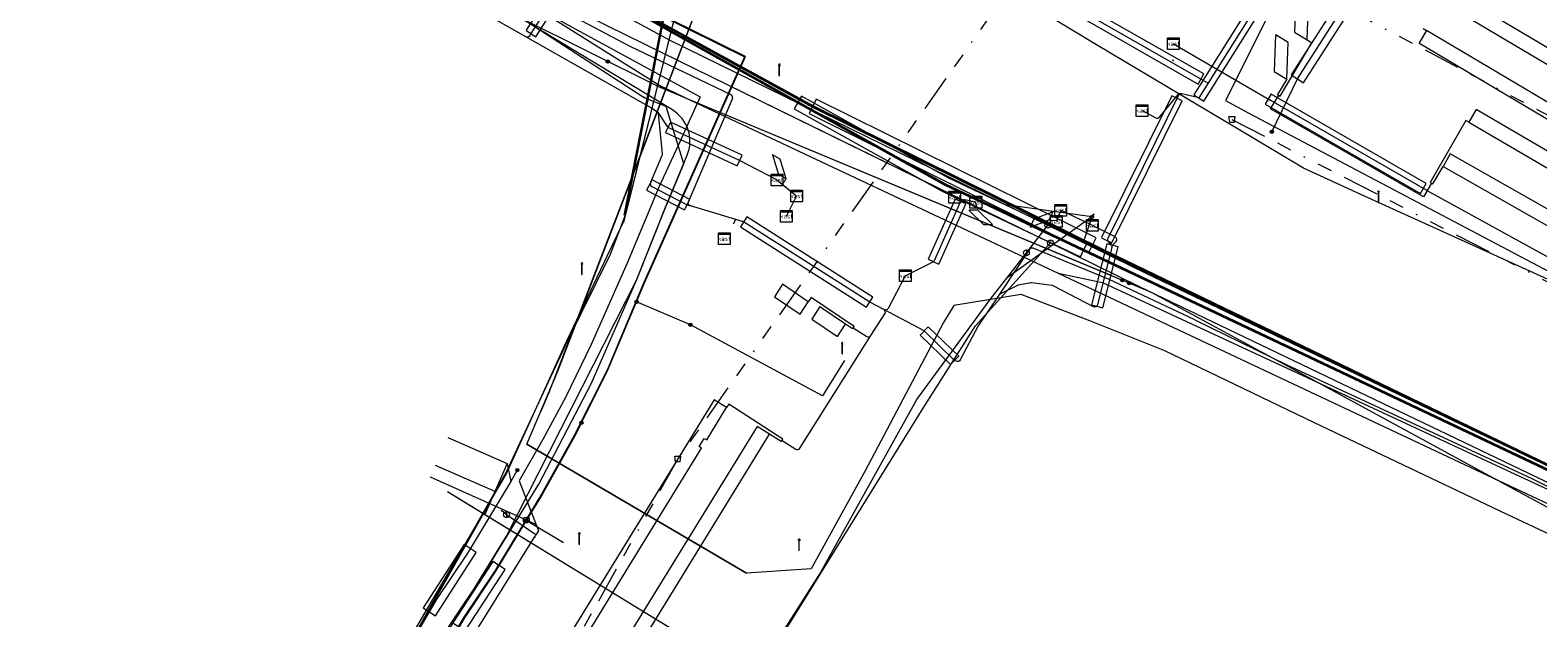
# Model space of a CAD drawing. Header units: metres. Extents: x 151922 to 154458, y 463415 to 464223.
# Tile 107 of 164: x 153801 to 153904, y 463776 to 463816. Entities that reach past the tile are written whole.
import ezdxf
from ezdxf.enums import TextEntityAlignment as Align
from ezdxf.lldxf.tags import DXFTag

# ---------------------------------------------------------------- set-up
doc = ezdxf.new("R2010")
doc.units = ezdxf.units.M
doc.linetypes.add('RI-OVERIG-SO', pattern=[17, 5, -2, 2, -2, 0, -2, 2, -2])
doc.layers.get('0').update_dxf_attribs({"lineweight": 9})
for name, color, linetype, lineweight in [('B-PV-KL-DATA-G', 90, 'KL-DATA-SO', 9), ('B-PV-KL-DATA_HULPSTUK-S', 90, 'Continuous', 9), ('B-PV-KL-DATA_KABELBED-G', 90, 'Continuous', 9), ('B-PV-KL-DATA_MANTELBUIS-G', 90, 'Continuous', 9), ('B-PV-KL-ET_HS-G', 10, 'KL-HS-SO', 9), ('B-PV-KL-ET_HS_MANTELBUIS-G', 10, 'Continuous', 9), ('B-PV-KL-ET_LS-G', 190, 'KL-LS-SO', 9), ('B-PV-KL-ET_LS-S', 190, 'Continuous', 9), ('B-PV-KL-ET_LS_HULPSTUK-S', 190, 'Continuous', 9), ('B-PV-KL-ET_LS_KABELBED-G', 190, 'Continuous', 9), ('B-PV-KL-ET_LS_MANTELBUIS-G', 190, 'Continuous', 9), ('B-PV-KL-ET_MS-G', 130, 'KL-MS-SO', 9), ('B-PV-KL-ET_MS_HULPSTUK-S', 130, 'Continuous', 9), ('B-PV-KL-ET_MS_MANTELBUIS-G', 130, 'Continuous', 9), ('B-PV-KL-GAS_HD-G', 30, 'KL-GAS_HD-SO', 9), ('B-PV-KL-GAS_HD_HULPSTUK-S', 30, 'Continuous', 9), ('B-PV-KL-GAS_LD-G', 50, 'KL-GAS_LD-SO', 9), ('B-PV-KL-GAS_LD_HULPSTUK-S', 50, 'Continuous', 9), ('B-PV-KL-GAS_LD_MANTELBUIS-G', 50, 'Continuous', 9), ('B-PV-KL-WATER-G', 170, 'KL-WATER-SO', 9), ('B-PV-KL-WATER_HULPSTUK-S', 170, 'Continuous', 9), ('B-PV-OG-INFO-G', 7, 'Continuous', 9), ('B-PV-OG-INFO-S', 7, 'Continuous', 9), ('B-PV-RI-VRIJVERVAL-G', 210, 'RI-OVERIG-SO', 9), ('B-PV-RI-VRIJVERVAL_HULPSTUK-S', 210, 'Continuous', 9), ('V-PV-KL-WATER_HULPSTUK-S', 170, 'Continuous', 9)]:
    doc.layers.add(name, color=color, linetype=linetype, lineweight=lineweight)
doc.styles.add('NLCS-ISO', font='txt')
doc.styles.get("Standard").update_dxf_attribs({"font": 'arial.ttf'})
tags = doc.linetypes.add('KL-DATA-SO', pattern='A,4,-1,[101,NLCS.SHX,S=0.5,R=0,X=0,Y=0],-1,4,-1,["D",Standard,S=1,R=0,X=-0.25,Y=-0.5],-1.5', length=12.5).pattern_tags.tags
tags[18] = DXFTag(74, 10)
tags = doc.linetypes.add('KL-GAS_HD-SO', pattern='A,4,-1,[69,NLCS.SHX,S=0.5,R=0,X=0,Y=0],-1,4,-1,["H",Standard,S=1,R=0,X=0,Y=-0.5],-2', length=13).pattern_tags.tags
tags[18] = DXFTag(74, 10)
tags = doc.linetypes.add('KL-GAS_LD-SO', pattern='A,4,-1,[69,NLCS.SHX,S=0.5,R=0,X=0,Y=0],-1,4,-1,["L",Standard,S=1,R=0,X=0.25,Y=-0.5],-2', length=13).pattern_tags.tags
tags[18] = DXFTag(74, 10)
tags = doc.linetypes.add('KL-HS-SO', pattern='A,4,-1,[103,NLCS.SHX,S=0.75,R=0,X=0,Y=0],-1,4,-1,["H",Standard,S=1,R=0,X=0,Y=-0.5],-2', length=13).pattern_tags.tags
tags[18] = DXFTag(74, 10)
tags = doc.linetypes.add('KL-LS-SO', pattern='A,4,-1,[103,NLCS.SHX,S=0.75,R=0,X=0,Y=0],-1,4,-1,["L",Standard,S=1,R=0,X=0,Y=-0.5],-2', length=13).pattern_tags.tags
tags[18] = DXFTag(74, 10)
tags = doc.linetypes.add('KL-MS-SO', pattern='A,4,-1,[103,NLCS.SHX,S=0.75,R=0,X=0,Y=0],-1,4,-1,["M",Standard,S=1,R=0,X=0,Y=-0.5],-2', length=13).pattern_tags.tags
tags[18] = DXFTag(74, 10)
doc.linetypes.add('KL-WATER-SO', pattern='A,7,-0.5,[168,NLCS.SHX,S=0.75,R=0,X=0.75,Y=0],-2', length=9.5)

# ---------------------------------------------------------------- blocks, each defined once
blk = doc.blocks.new('SKL-WTB_HULP_MOF-SO')
at = {"linetype": 'ByBlock', "lineweight": 18}
h = blk.add_hatch(color=0, dxfattribs=at)
h.dxf.hatch_style = 1
h.paths.add_polyline_path([(-0.5625, 0, 1), (0.5625, 0, 1)])
at = {"color": 0, "linetype": 'ByBlock', "lineweight": 18}
blk.add_circle((0, 0), 0.5625, dxfattribs=at)
at = {"color": 0, "linetype": 'ByBlock', "lineweight": 18, "style": 'NLCS-ISO', "flags": 1}
for tag, p in [('TYPE', (1.5, 0)), ('OMSCHRIJVING', (1.5, -3)), ('LABEL', (1.5, -1.5))]:
    blk.add_attdef(tag, p, '', height=1, dxfattribs=at)
blk = doc.blocks.new('SKL-WTB_HULP_T STUK-SO')
at = {"color": 0, "linetype": 'ByBlock', "lineweight": 18}
blk.add_circle((0, 0), 1, dxfattribs=at)
at = {"color": 0, "linetype": 'ByBlock', "lineweight": -2, "style": 'NLCS-ISO'}
blk.add_text('T', height=1, dxfattribs=at).set_placement((0, 0), align=Align.MIDDLE_CENTER)
at = {"color": 0, "linetype": 'ByBlock', "lineweight": 18, "style": 'NLCS-ISO', "flags": 1}
for tag, p in [('TYPE', (1.5, 0)), ('OMSCHRIJVING', (1.5, -3)), ('LABEL', (1.5, -1.5))]:
    blk.add_attdef(tag, p, '', height=1, dxfattribs=at)
blk = doc.blocks.new('SKL-WTB_HULP_KB MEETPUNT-SO')
at = {"linetype": 'ByBlock', "lineweight": 18}
h = blk.add_hatch(color=0, dxfattribs=at)
h.dxf.hatch_style = 1
h.paths.add_polyline_path([(0.6, 1.04), (0.26, 0.78), (0.54, 0.61)])
at = {"color": 0, "linetype": 'ByBlock', "lineweight": 18}
for points in [[(-0.4, -0.69), (0.4, 0.69)], [(0.6, 1.04), (0.26, 0.78)], [(0.26, 0.78), (0.54, 0.61)], [(0.6, 1.04), (0.54, 0.61)], [(0, -0.25), (0, -0.8)]]:
    blk.add_lwpolyline(points, dxfattribs=at)
blk.add_circle((0, 0), 0.5, dxfattribs=at)
at = {"color": 0, "linetype": 'ByBlock', "lineweight": 18, "style": 'NLCS-ISO', "flags": 1}
for tag, p in [('TYPE', (1.5, 0)), ('OMSCHRIJVING', (1.5, -3)), ('LABEL', (1.5, -1.5))]:
    blk.add_attdef(tag, p, '', height=1, dxfattribs=at)
blk = doc.blocks.new('SKL-WTB_HULP_AFSLUITER-SO')
at = {"color": 0, "linetype": 'ByBlock', "lineweight": 18}
blk.add_lwpolyline([(0, 0.8), (0, -0.8)], dxfattribs=at)
blk.add_circle((0, 0), 1, dxfattribs=at)
at = {"color": 0, "linetype": 'ByBlock', "lineweight": 18, "style": 'NLCS-ISO', "flags": 1}
for tag, p in [('TYPE', (1.5, 0)), ('OMSCHRIJVING', (1.5, -3)), ('LABEL', (1.5, -1.5))]:
    blk.add_attdef(tag, p, '', height=1, dxfattribs=at)
blk = doc.blocks.new('SKL-WTB_HULP_OVERIG-SO')
at = {"color": 0, "linetype": 'ByBlock', "lineweight": 18}
for points in [[(-0.14, 0.14), (0.14, -0.14)], [(0.14, 0.14), (-0.14, -0.14)]]:
    blk.add_lwpolyline(points, dxfattribs=at)
at = {"color": 0, "linetype": 'ByBlock', "lineweight": 18, "style": 'NLCS-ISO', "flags": 1}
for tag, p in [('TYPE', (1.5, 0)), ('OMSCHRIJVING', (1.5, -3)), ('LABEL', (1.5, -1.5))]:
    blk.add_attdef(tag, p, '', height=1, dxfattribs=at)
blk = doc.blocks.new('SRI-HULP_AFVOER_OPVANG-SO')
at = {"color": 0, "linetype": 'ByBlock', "lineweight": 18}
blk.add_lwpolyline([(-0.75, -1), (-1, 1), (1, 1), (0.75, -1)], close=True, dxfattribs=at)
at = {"color": 0, "linetype": 'ByBlock', "lineweight": 18, "style": 'NLCS-ISO', "flags": 1}
for tag, p in [('TYPE', (1.5, 0)), ('OMSCHRIJVING', (1.5, -3)), ('LABEL', (1.5, -1.5))]:
    blk.add_attdef(tag, p, '', height=1, dxfattribs=at)
blk = doc.blocks.new('SKL-WTB_HULP_KAST-SO')
at = {"color": 0, "linetype": 'ByBlock', "lineweight": 18}
for points in [[(-2, 2), (2, 2), (2, 1.68), (-2, 1.68)], [(-2, 1.52), (2, 1.52), (2, -2), (-2, -2)]]:
    blk.add_lwpolyline(points, close=True, dxfattribs=at)
at = {"color": 0, "linetype": 'ByBlock', "lineweight": 18, "style": 'NLCS-ISO'}
blk.add_text('kast', height=1.5, dxfattribs=at).set_placement((0, 0), align=Align.MIDDLE_CENTER)
at = {"color": 0, "linetype": 'ByBlock', "lineweight": 18, "style": 'NLCS-ISO', "flags": 1}
for tag, p in [('TYPE', (2.5, 0)), ('OMSCHRIJVING', (2.5, -3)), ('LABEL', (2.5, -1.5))]:
    blk.add_attdef(tag, p, '', height=1, dxfattribs=at)
blk = doc.blocks.new('SKL-ET_LS_MAST-SO')
for p, q in [((-0.05, 2.07), (0.05, 2.07)), ((-0.05, -2), (0.05, -2))]:
    blk.add_line(p, q)
for points in [[(-0.18, 1.76), (-0.22, 1.76), (-0.22, 1.84), (-0.18, 1.84), (-0.18, 1.79)], [(-0.18, 1.49), (-0.22, 1.49), (-0.22, 1.57), (-0.18, 1.57), (-0.18, 1.52)], [(-0.18, 1.79), (-0.05, 1.79)], [(-0.18, 1.76), (-0.05, 1.76)], [(-0.18, 1.52), (-0.05, 1.52)], [(-0.18, 1.49), (-0.05, 1.49)], [(-0.05, -2), (-0.05, 2.07)], [(0.05, -2), (0.05, 2.07)], [(0.18, 1.92), (0.05, 1.92)], [(0.18, 1.89), (0.05, 1.89)], [(0.18, 1.66), (0.05, 1.66)], [(0.18, 1.63), (0.05, 1.63)], [(0.18, 1.39), (0.05, 1.39)], [(0.18, 1.36), (0.05, 1.36)], [(0.18, 1.89), (0.22, 1.89), (0.22, 1.97), (0.18, 1.97), (0.18, 1.92)], [(0.18, 1.63), (0.22, 1.63), (0.22, 1.71), (0.18, 1.71), (0.18, 1.66)], [(0.18, 1.36), (0.22, 1.36), (0.22, 1.44), (0.18, 1.44), (0.18, 1.39)]]:
    blk.add_lwpolyline(points)
blk = doc.blocks.new('SOG-INFO_OVERIG-SO')
at = {"color": 0, "linetype": 'ByBlock', "lineweight": 18}
for points in [[(-0.14, 0.14), (0.14, -0.14)], [(0.14, 0.14), (-0.14, -0.14)]]:
    blk.add_lwpolyline(points, dxfattribs=at)
at = {"color": 0, "linetype": 'ByBlock', "lineweight": 18, "style": 'NLCS-ISO', "flags": 1}
for tag, p in [('TYPE', (1.5, 0)), ('OMSCHRIJVING', (1.5, -3)), ('LABEL', (1.5, -1.5))]:
    blk.add_attdef(tag, p, '', height=1, dxfattribs=at)

msp = doc.modelspace()

# ---------------------------------------------------------------- linework, layer by layer
at = {"layer": 'B-PV-KL-DATA-G', "ltscale": 0.5, "flags": 128}
for points in [[(153879.344, 463905.9), (153876.328, 463900.917), (153876.526, 463899.526), (153875.952, 463898.534), (153875.691, 463898.118), (153859.144, 463870.867), (153859.183, 463869.358), (153859.083, 463868.893), (153858.888, 463868.156), (153851.588, 463846.533), (153844.48, 463817.365), (153841.694, 463803.193), (153840.662, 463800.52), (153837.746, 463794.57), (153833.566, 463785.611), (153830.693, 463780.58), (153827.894, 463775.57), (153821.534, 463764.394), (153816.943, 463756.469), (153807.106, 463740.021)], [(153879.344, 463905.9), (153876.328, 463900.917), (153876.526, 463899.526), (153875.952, 463898.534), (153875.691, 463898.118), (153859.144, 463870.867), (153859.183, 463869.358), (153859.083, 463868.893), (153858.888, 463868.156), (153851.588, 463846.533), (153844.48, 463817.365), (153841.694, 463803.193), (153840.662, 463800.52), (153837.746, 463794.57), (153833.566, 463785.611), (153830.693, 463780.58), (153827.894, 463775.57), (153821.534, 463764.394), (153816.943, 463756.469), (153807.106, 463740.021)], [(154391.54, 463451.902), (154381.453, 463460.094), (154380.065, 463461.088), (154375.396, 463458.573), (154352.941, 463477.496), (154351.536, 463477.653), (154349.562, 463478.04), (154344.874, 463482.168), (154340.987, 463485), (154329.318, 463494.698), (154325.382, 463499.504), (154309.602, 463510.564), (154296.461, 463520.96), (154277.603, 463535.657), (154262.685, 463546.849), (154259.396, 463549.586), (154250.779, 463556.16), (154243.312, 463562.124), (154214.197, 463583.819), (154210.974, 463592.57), (154209.949, 463595.744), (154210.154, 463597.102), (154209.573, 463599.566), (154202.836, 463604.689), (154174.505, 463625.47), (154168.022, 463630.24), (154143.949, 463647.172), (154125.193, 463660.928), (154112.214, 463669.584), (154104.25, 463674.905), (154082.39, 463689.365), (154064.729, 463701.37), (154060.747, 463704.403), (154048.041, 463706.901), (154046.112, 463708.27), (154037.621, 463713.181), (154027.093, 463719.451), (154017.577, 463724.891), (154006.473, 463731.059), (153989.885, 463740.109), (153970.638, 463750.367), (153956.403, 463757.521), (153944.023, 463763.495), (153931.081, 463769.306), (153908.546, 463779.641), (153901.817, 463782.784), (153888.707, 463789.032), (153878.494, 463793.928), (153873.389, 463795.991), (153868.707, 463797.774), (153864.105, 463797.03), (153863.414, 463795.863), (153858.062, 463785.76), (153854.378, 463779.068), (153853.365, 463778.986), (153849.975, 463778.768), (153834.979, 463787.579), (153837.111, 463792.543), (153879.09, 463902.029), (153877.61, 463904.976), (153877.114, 463905.774)], [(153862.489, 463876.904), (153862.463, 463876.481), (153859.1, 463870.9), (153859.2, 463869.4), (153852.4, 463846.3), (153841.6, 463802.8), (153837.7, 463794.6), (153833.6, 463785.6), (153806.946, 463740.085)], [(153807.373, 463739.916), (153813.316, 463749.491), (153821.415, 463763.953), (153832.867, 463784.313), (153828.767, 463786.12)]]:
    msp.add_lwpolyline(points, dxfattribs=at)
at = {"layer": 'B-PV-KL-DATA_KABELBED-G', "ltscale": 0.5, "flags": 128}
for points in [[(153843, 463811.2), (153834.2, 463816.9), (153828, 463820.5), (153811.8, 463828.2), (153789.2, 463838.9), (153763.5, 463853.5), (153723.5, 463869.8), (153695, 463880.9)], [(153895.58, 463788.163), (153888.847, 463791.819), (153877.6, 463797.926), (153846.203, 463811.024), (153843.988, 463811.948), (153834.496, 463816.676), (153827.487, 463820.168)], [(153831.969, 463819.574), (153833.013, 463818.991), (153844.062, 463812.032), (153846.203, 463811.024), (153871.226, 463799.243)], [(153828.344, 463773.131), (153830.196, 463775.909), (153831.751, 463778.251), (153835.799, 463784.832), (153839.379, 463791.679), (153842.474, 463798.758), (153844.407, 463803.635), (153845.926, 463807.287), (153846.002, 463807.495), (153846.059, 463807.708), (153846.096, 463807.926), (153846.115, 463808.146), (153846.114, 463808.367), (153846.093, 463808.587), (153846.052, 463808.804), (153845.993, 463809.017), (153845.915, 463809.223), (153845.819, 463809.422), (153845.706, 463809.612), (153845.576, 463809.791), (153845.431, 463809.958), (153845.272, 463810.111), (153845.1, 463810.249), (153844.916, 463810.372), (153834.496, 463816.676)], [(153874.84, 463799.077), (153846.201, 463811.025), (153843.988, 463811.948)], [(153844.085, 463812.021), (153846.201, 463811.025), (153871.227, 463799.243)], [(153810.068, 463738.848), (153816.2, 463749.2), (153819.1, 463755.7), (153820.8, 463759.7), (153822.8, 463763.6), (153825, 463767.3), (153833.6, 463781.3), (153842.5, 463798.8), (153844.4, 463803.6), (153845.7, 463806.7), (153844.5, 463810.6), (153843, 463811.2)], [(153871.226, 463799.243), (153900.931, 463785.258), (153911.376, 463780.341), (153924.494, 463774.308), (153932.302, 463770.718), (153949.895, 463762.416), (153963.747, 463755.173), (153973.566, 463750), (153981.873, 463745.623), (153982.329, 463745.383), (153993.687, 463739.4), (153993.707, 463739.391), (153994.711, 463738.934)], [(153871.226, 463799.243), (153874.25, 463798.593), (153888.847, 463791.819), (153911.066, 463781.508), (153934.416, 463770.951), (153944.19, 463766.393), (153954.457, 463761.603), (153972.082, 463752.6), (153976.55, 463750.245)], [(153973.355, 463750.005), (153972.905, 463750.234), (153972.85, 463750.262), (153972.795, 463750.29), (153911.145, 463779.567), (153904.338, 463783.409), (153900.931, 463785.258), (153895.58, 463788.163)]]:
    msp.add_lwpolyline(points, dxfattribs=at)
at = {"layer": 'B-PV-KL-DATA_MANTELBUIS-G', "ltscale": 0.5, "flags": 128}
for points in [[(153879.089, 463902.029), (153858.098, 463847.281), (153836.506, 463791.135), (153835.897, 463789.718)], [(153841.694, 463803.193), (153843.086, 463810.276), (153844.48, 463817.365), (153848.032, 463831.941), (153851.588, 463846.533), (153855.24, 463857.349), (153858.888, 463868.156)], [(153874.84, 463799.077), (153846.201, 463811.025), (153843.988, 463811.948)], [(153874.84, 463799.077), (153846.201, 463811.025), (153843.988, 463811.948)], [(153874.84, 463799.077), (153846.201, 463811.025), (153843.988, 463811.948)], [(153874.84, 463799.077), (153846.201, 463811.025), (153843.988, 463811.948)], [(153844.085, 463812.021), (153846.201, 463811.025), (153871.227, 463799.243)], [(153844.085, 463812.021), (153846.201, 463811.025), (153871.227, 463799.243)], [(153844.085, 463812.021), (153846.201, 463811.025), (153871.227, 463799.243)], [(153844.085, 463812.021), (153846.201, 463811.025), (153871.227, 463799.243)], [(153844.085, 463812.021), (153846.201, 463811.025), (153871.227, 463799.243)], [(153844.085, 463812.021), (153846.201, 463811.025), (153871.227, 463799.243)], [(153844.085, 463812.021), (153846.201, 463811.025), (153871.227, 463799.243)], [(153834.979, 463787.58), (153849.975, 463778.768)]]:
    msp.add_lwpolyline(points, dxfattribs=at)
at = {"layer": 'B-PV-KL-ET_HS-G', "ltscale": 0.5, "flags": 128}
for points in [[(154217.325, 463594.831), (154199.464, 463607.851), (154174.772, 463625.744), (154138.46, 463650.947), (154122.54, 463662.087), (154086.172, 463686.18), (154063.405, 463701.058), (154020.381, 463727.137), (154000, 463739.029), (153979.421, 463750), (153959.461, 463760.149), (153937.282, 463770.929), (153921.038, 463778.193), (153909.918, 463783.29), (153863.492, 463805.295), (153845.507, 463815.329), (153833.914, 463821.923), (153804.856, 463836.765), (153777.857, 463851.011), (153726.497, 463876.685), (153698.876, 463888.515), (153630.013, 463912.221), (153545.355, 463937.298), (153500, 463949.418), (153477.115, 463955.58), (153472.948, 463954.084), (153397.664, 463972.899), (153389.981, 463974.891), (153297.059, 464000), (153230.927, 464016.101), (153191.767, 464024.924), (153127.848, 464037.602), (153078.676, 464043.845), (153033.425, 464046.759), (153000, 464048.182), (152986.263, 464048.318), (152908.209, 464046.578), (152854.809, 464040.024), (152781.287, 464027.888), (152749.862, 464020.685), (152720.796, 464013.331), (152657.499, 463993.718), (152622.75, 463979.671), (152593.461, 463966.988), (152549.878, 463945.752), (152535.25, 463937.536), (152520.495, 463929.673), (152449.971, 463971.21), (152420.496, 463991.538), (152405.025, 464000), (152387.805, 464009.876), (152344.535, 464035.351), (152314.733, 464052.864)], [(154217.296, 463594.791), (154199.435, 463607.811), (154174.743, 463625.703), (154138.431, 463650.906), (154122.512, 463662.046), (154086.145, 463686.138), (154063.378, 463701.016), (154020.355, 463727.094), (154000, 463738.971), (153979.315, 463750), (153959.439, 463760.104), (153937.261, 463770.884), (153921.017, 463778.147), (153909.897, 463783.245), (153863.469, 463805.251), (153845.482, 463815.285), (153833.89, 463821.879), (153804.833, 463836.721), (153777.834, 463850.967), (153726.476, 463876.64), (153698.858, 463888.468), (153629.998, 463912.173), (153545.341, 463937.25), (153500, 463949.366), (153477.117, 463955.528), (153472.951, 463954.032), (153397.652, 463972.851), (153389.968, 463974.843), (153296.867, 464000)], [(154217.354, 463594.871), (154199.493, 463607.891), (154174.801, 463625.785), (154138.489, 463650.988), (154122.568, 463662.128), (154086.199, 463686.222), (154063.432, 463701.1), (154020.407, 463727.18), (154000, 463739.087), (153979.528, 463750), (153959.483, 463760.194), (153937.303, 463770.974), (153921.059, 463778.239), (153909.939, 463783.335), (153863.515, 463805.339), (153845.532, 463815.373), (153833.938, 463821.967), (153804.879, 463836.809), (153777.88, 463851.055), (153726.518, 463876.73), (153698.894, 463888.562), (153630.028, 463912.269), (153545.369, 463937.346), (153500, 463949.469), (153477.113, 463955.632), (153472.945, 463954.136), (153397.676, 463972.947), (153389.994, 463974.939), (153297.251, 464000)]]:
    msp.add_lwpolyline(points, dxfattribs=at)
at = {"layer": 'B-PV-KL-ET_HS_MANTELBUIS-G', "ltscale": 0.5, "flags": 128}
for points in [[(153895.307, 463825.532), (153887.121, 463812.762), (153887.963, 463812.222), (153896.149, 463824.992), (153895.307, 463825.532)], [(153853.232, 463810.447), (153863.263, 463804.851), (153872.756, 463800.352), (153873.184, 463801.256), (153863.721, 463805.741), (153853.72, 463811.321), (153853.232, 463810.447)], [(153873.324, 463800.658), (153873.812, 463801.644), (153854.734, 463811.107), (153854.246, 463810.121), (153873.324, 463800.658)]]:
    msp.add_lwpolyline(points, dxfattribs=at)
at = {"layer": 'B-PV-KL-ET_LS-G', "ltscale": 0.5, "flags": 128}
for points in [[(153838.907, 463849.015), (153845.905, 463847.026), (153852.49, 463847.476), (153857.797, 463853.25), (153861.689, 463859.621), (153874.081, 463851.67), (153880.785, 463846.457), (153878.8, 463839.956), (153879.524, 463834.75), (153883.651, 463828.527), (153889.485, 463824.682), (153882.645, 463811.022), (153884.234, 463810.148), (153910.944, 463796.064), (153911.329, 463795.887)], [(153885.809, 463808.887), (153887.541, 463812.492), (153896.745, 463826.848), (153896.155, 463827.233)], [(153836.349, 463820.675), (153849.846, 463813.995), (153842.972, 463798.59), (153840.463, 463792.628), (153838.204, 463788.122), (153835.981, 463784.165), (153832.821, 463778.94), (153830.699, 463775.755), (153828.548, 463772.157), (153827.001, 463769.526), (153825.207, 463766.757), (153823.626, 463763.965), (153822.39, 463761.661), (153821.059, 463758.923), (153819.672, 463755.682), (153818.063, 463751.598), (153817.156, 463749.56), (153815.395, 463746.374), (153813.383, 463742.898), (153810.65, 463738.617)], [(153842.474, 463797.281), (153843.018, 463798.57), (153849.911, 463814.019), (153836.208, 463820.8), (153836.103, 463820.792)], [(153891.876, 463804.607), (153887.953, 463806.4), (153884.462, 463808.505), (153873.838, 463814.826), (153868.869, 463817.812)], [(154031.715, 463733.081), (154026.124, 463735.395), (154011.715, 463744.08), (154001.233, 463750), (153988.862, 463756.561), (153974.088, 463764.19), (153972.608, 463764.941), (153972.572, 463764.989), (153972.631, 463764.986), (153974.114, 463764.233), (153972.298, 463765.758), (153966.025, 463768.219), (153946.67, 463777.691), (153945.69, 463778.149), (153929.263, 463787.193), (153927.842, 463788.174), (153919.67, 463791.946), (153919.242, 463791.008), (153919.191, 463790.954), (153919.197, 463791.029), (153919.625, 463791.967), (153912.72, 463795.154), (153891.876, 463804.607)], [(153873.535, 463803.072), (153867.67, 463803.904)], [(153873.535, 463803.072), (153867.744, 463798.918)], [(153873.535, 463803.072), (153872.941, 463801.32)], [(153838.713, 463789.027), (153840.471, 463792.532), (153842.474, 463797.281)], [(153846.151, 463795.717), (153842.474, 463797.281)], [(153856.654, 463793.281), (153855.151, 463790.877), (153846.151, 463795.717)], [(153838.713, 463789.027), (153838.248, 463788.099), (153836.024, 463784.14), (153834.953, 463782.37)], [(153829.606, 463788.024), (153833.651, 463786.242), (153833.889, 463785.016)], [(153834.34, 463785.798), (153833.889, 463785.016), (153830.937, 463780.136), (153828.807, 463776.939), (153826.386, 463772.819), (153825.11, 463770.71), (153823.299, 463767.914), (153821.673, 463765.042), (153820.404, 463762.676), (153819.029, 463759.85), (153817.608, 463756.53), (153816.005, 463752.461), (153814.911, 463750), (153813.14, 463746.634), (153808.602, 463739.429)], [(153834.953, 463782.37), (153832.863, 463778.913), (153830.741, 463775.728), (153828.591, 463772.132), (153827.043, 463769.499), (153825.25, 463766.731), (153823.67, 463763.941), (153822.54, 463761.834)], [(153837.499, 463780.83), (153834.953, 463782.37)]]:
    msp.add_lwpolyline(points, dxfattribs=at)
at = {"layer": 'B-PV-KL-ET_LS_KABELBED-G', "ltscale": 0.5, "flags": 128}
for points in [[(153914.364, 463876.013), (153893.669, 463842.933), (153890.582, 463836.481), (153890.442, 463835.765), (153892.33, 463829.511), (153880.819, 463811.192)], [(153849.243, 463802.899), (153846.142, 463803.839), (153846.069, 463803.88), (153846.019, 463803.946), (153846, 463804.027), (153846.016, 463804.109), (153849.013, 463811.138), (153849.029, 463811.212), (153849.016, 463811.287), (153848.977, 463811.351), (153848.916, 463811.396), (153842.036, 463814.701), (153828.128, 463822.072), (153789.605, 463841.864), (153789.544, 463841.912), (153789.506, 463841.981), (153789.497, 463842.058), (153789.519, 463842.133), (153790.883, 463844.771)], [(153834.923, 463815.367), (153826.411, 463820.202), (153826.353, 463820.252), (153826.318, 463820.32), (153826.311, 463820.397), (153826.333, 463820.47), (153826.518, 463820.816)], [(153838.029, 463819.451), (153838.213, 463819.58), (153838.278, 463819.658), (153838.297, 463819.759), (153838.264, 463819.855), (153838.188, 463819.922), (153838.127, 463819.942), (153838.072, 463819.937), (153838.022, 463819.913), (153837.985, 463819.873), (153835.272, 463815.587), (153835.198, 463815.447), (153835.148, 463815.386), (153835.078, 463815.349), (153834.998, 463815.342), (153834.923, 463815.367)], [(153897.307, 463817.802), (153914.508, 463807.598), (153915.018, 463808.458), (153897.817, 463818.662), (153897.312, 463817.81)], [(153871.617, 463817.8), (153871.986, 463817.612), (153880.973, 463812.479), (153881.452, 463812.199)], [(153887.447, 463818.185), (153887.355, 463815.686), (153888.201, 463815.152), (153888.293, 463817.651), (153887.456, 463818.179)], [(153895.835, 463814.944), (153913.036, 463804.74), (153913.546, 463805.6), (153896.345, 463815.804), (153895.84, 463814.952)], [(153896.128, 463815.932), (153896.345, 463815.804)], [(153843.86, 463810.253), (153843.413, 463810.544), (153834.923, 463815.367)], [(153879.086, 463814.896), (153885.725, 463811.019)], [(153886.063, 463815.498), (153885.972, 463813), (153886.817, 463812.466), (153886.909, 463814.965), (153886.072, 463815.493)], [(153886.817, 463812.466), (153886.197, 463811.427), (153886.369, 463811.324), (153888.533, 463814.955)], [(153888.201, 463815.152), (153888.533, 463814.955)], [(153880.819, 463811.192), (153879.66, 463811.479), (153879.591, 463811.485), (153879.525, 463811.468), (153879.468, 463811.429), (153879.428, 463811.373), (153874.606, 463801.614), (153874.587, 463801.551), (153874.589, 463801.486), (153874.612, 463801.425), (153874.653, 463801.375), (153874.836, 463801.214), (153874.895, 463801.124), (153874.898, 463801.016)], [(153876.952, 463810.33), (153877.898, 463809.843), (153877.962, 463809.822), (153878.03, 463809.824), (153878.092, 463809.849), (153878.144, 463809.892), (153879.418, 463811.424), (153879.511, 463811.486), (153879.623, 463811.489), (153879.66, 463811.479)], [(153896.687, 463805.388), (153896.139, 463804.438), (153885.721, 463810.439), (153886.283, 463811.375)], [(153896.475, 463804.839), (153896.306, 463804.928), (153885.725, 463811.019)], [(153899.243, 463809.539), (153916.51, 463799.447), (153917.014, 463800.31), (153899.747, 463810.402), (153899.248, 463809.547)], [(153843.86, 463810.253), (153843.922, 463810.189), (153843.95, 463810.105), (153844.225, 463807.411), (153844.224, 463807.362), (153844.211, 463807.314), (153843.417, 463805.415), (153843.401, 463805.343), (153843.413, 463805.27), (153843.451, 463805.206), (153843.509, 463805.16), (153845.929, 463803.904), (153846.142, 463803.839)], [(153852.031, 463805.607), (153849.502, 463806.919), (153844.666, 463809.165), (153844.62, 463809.194), (153844.584, 463809.235), (153843.963, 463810.166), (153843.938, 463810.198), (153843.906, 463810.223), (153843.86, 463810.253)], [(153899.033, 463809.663), (153896.598, 463805.435), (153896.775, 463805.341), (153897.477, 463806.512)], [(153899.243, 463809.539), (153899.033, 463809.663)], [(153852.675, 463805.684), (153852.269, 463807.024), (153851.74, 463807.307), (153852.146, 463805.967), (153852.666, 463805.688)], [(153897.477, 463806.512), (153914.868, 463796.635), (153915.362, 463797.504), (153897.971, 463807.381), (153897.482, 463806.52)], [(153852.065, 463805.584), (153852.031, 463805.607)], [(153852.065, 463805.584), (153852.26, 463805.425)], [(153852.26, 463805.425), (153852.338, 463805.386), (153852.425, 463805.383), (153852.505, 463805.419), (153852.562, 463805.485), (153852.61, 463805.572)], [(153852.26, 463805.425), (153853.262, 463804.604)], [(153852.61, 463805.572), (153852.675, 463805.684)], [(153852.69, 463803.124), (153853.313, 463804.359), (153853.333, 463804.423), (153853.33, 463804.49), (153853.306, 463804.553), (153853.262, 463804.604)], [(153853.262, 463804.604), (153853.386, 463804.502)], [(153864.544, 463804.081), (153864.562, 463804.164), (153864.543, 463804.247), (153864.492, 463804.314), (153864.417, 463804.354), (153864.178, 463804.423)], [(153865.49, 463804.106), (153864.839, 463804.24), (153864.761, 463804.241), (153864.689, 463804.211), (153864.616, 463804.164), (153864.574, 463804.127), (153864.544, 463804.081)], [(153896.475, 463804.839), (153910.696, 463797.016)], [(153864.544, 463804.081), (153862.762, 463800.085), (153862.724, 463800.029), (153862.669, 463799.988), (153860.867, 463799.089), (153860.816, 463799.054), (153860.779, 463799.004)], [(153865.143, 463803.527), (153866.143, 463802.547), (153866.743, 463802.553), (153865.743, 463803.533), (153865.153, 463803.527)], [(153865.615, 463804.08), (153865.49, 463804.106)], [(153865.707, 463803.686), (153865.644, 463803.956), (153865.589, 463804.054), (153865.49, 463804.106)], [(153865.707, 463803.686), (153865.743, 463803.533)], [(153870.872, 463803.415), (153869.56, 463802.925), (153869.311, 463802.379), (153870.622, 463802.868), (153870.867, 463803.406)], [(153871.602, 463803.44), (153871.523, 463803.46), (153871.442, 463803.446), (153871.374, 463803.401), (153871.329, 463803.333), (153871.168, 463802.923)], [(153871.602, 463803.44), (153871.408, 463803.533)], [(153873.564, 463802.493), (153871.602, 463803.44)], [(153849.078, 463802.614), (153849.243, 463802.899)], [(153859.338, 463796.75), (153858.377, 463797.257), (153849.774, 463802.739), (153849.243, 463802.899)], [(153870.775, 463802.835), (153870.622, 463802.868)], [(153871.168, 463802.923), (153871.131, 463802.864), (153871.076, 463802.82), (153871.01, 463802.798), (153870.94, 463802.801), (153870.775, 463802.835)], [(153871.168, 463802.923), (153871.106, 463802.766)], [(153874.898, 463801.016), (153874.914, 463801.082), (153874.933, 463801.13), (153874.964, 463801.172), (153875.177, 463801.394), (153875.224, 463801.475), (153875.229, 463801.568), (153875.191, 463801.654), (153875.119, 463801.713), (153873.564, 463802.493)], [(153874.898, 463801.016), (153873.917, 463797.071), (153873.877, 463796.99), (153873.806, 463796.935), (153873.717, 463796.917), (153873.63, 463796.94), (153870.888, 463798.38), (153870.855, 463798.394), (153870.819, 463798.401), (153869.413, 463798.574), (153869.384, 463798.575), (153869.354, 463798.572), (153868.501, 463798.424), (153868.473, 463798.417), (153868.446, 463798.406), (153867.257, 463797.814), (153867.214, 463797.785), (153867.18, 463797.747), (153865.769, 463795.649), (153864.542, 463793.314), (153864.493, 463793.253), (153864.424, 463793.216), (153864.346, 463793.207), (153864.272, 463793.23), (153864.191, 463793.272), (153864.166, 463793.287), (153864.144, 463793.305), (153862.085, 463795.297), (153859.338, 463796.75)], [(153880.55, 463796.045), (153874.664, 463798.835), (153869.519, 463800.937), (153869.452, 463800.952), (153869.385, 463800.943), (153869.324, 463800.913), (153869.277, 463800.864), (153867.18, 463797.747)], [(153860.779, 463799.004), (153860.809, 463799.061)], [(153854.179, 463797.286), (153852.426, 463798.482), (153851.887, 463797.634), (153853.643, 463796.443), (153854.174, 463797.277)], [(153860.779, 463799.004), (153859.624, 463796.825), (153859.575, 463796.764), (153859.506, 463796.727), (153859.428, 463796.719), (153859.353, 463796.742)], [(153854.38, 463797.58), (153854.179, 463797.286)], [(153857.306, 463795.594), (153854.38, 463797.58)], [(153854.97, 463796.953), (153854.433, 463796.109), (153856.189, 463794.917), (153856.726, 463795.761), (153854.978, 463796.947)], [(153858.456, 463794.98), (153859.412, 463796.465), (153859.442, 463796.542), (153859.438, 463796.624), (153859.401, 463796.697), (153859.338, 463796.75)], [(153880.55, 463796.045), (153886.83, 463792.982), (153902.211, 463785.834), (153903.537, 463785.229), (153904.813, 463784.591), (153914.877, 463780.015), (153928.663, 463773.36)], [(153852.393, 463787.831), (153853.337, 463787.224), (153853.41, 463787.195), (153853.488, 463787.197), (153853.56, 463787.229), (153853.614, 463787.286), (153857.281, 463793.153), (153858.456, 463794.98)], [(153857.205, 463795.436), (153856.726, 463795.761)], [(153857.205, 463795.436), (153857.306, 463795.594)], [(153857.255, 463795.515), (153858.18, 463794.92), (153858.253, 463794.891), (153858.331, 463794.893), (153858.402, 463794.924), (153858.456, 463794.98)], [(153838.14, 463773.027), (153846.912, 463787.3), (153846.742, 463787.404), (153847.088, 463787.967), (153847.258, 463787.863), (153848.613, 463790.066), (153847.761, 463790.59), (153837.288, 463773.551), (153838.131, 463773.032)], [(153848.771, 463790.309), (153848.613, 463790.066)], [(153852.446, 463787.915), (153848.771, 463790.309)], [(153850.696, 463788.786), (153840.223, 463771.747), (153841.075, 463771.223), (153851.548, 463788.262), (153850.704, 463788.78)], [(153852.34, 463787.746), (153851.548, 463788.262)], [(153852.34, 463787.746), (153852.446, 463787.916)]]:
    msp.add_lwpolyline(points, dxfattribs=at)
at = {"layer": 'B-PV-KL-ET_LS_MANTELBUIS-G', "ltscale": 0.5, "flags": 128}
for points in [[(153880.48, 463811.405), (153881.158, 463810.979), (153892.669, 463829.299), (153891.991, 463829.724), (153880.486, 463811.413)], [(153895.307, 463825.532), (153887.121, 463812.762), (153887.963, 463812.222), (153896.149, 463824.992), (153895.307, 463825.532)], [(153834.934, 463815.801), (153835.61, 463815.374), (153838.396, 463819.774), (153837.72, 463820.202), (153834.94, 463815.81)], [(153872.186, 463817.959), (153871.789, 463817.264), (153880.775, 463812.132), (153881.171, 463812.827), (153872.194, 463817.954)], [(153885.748, 463811.467), (153885.349, 463810.774), (153895.937, 463804.67), (153896.336, 463805.363), (153885.757, 463811.462)], [(153853.232, 463810.447), (153863.263, 463804.851), (153872.756, 463800.352), (153873.184, 463801.256), (153863.721, 463805.741), (153853.72, 463811.321), (153853.232, 463810.447)], [(153873.324, 463800.658), (153873.812, 463801.644), (153854.734, 463811.107), (153854.246, 463810.121), (153873.324, 463800.658)], [(153874.18, 463801.654), (153874.897, 463801.299), (153879.688, 463810.991), (153878.97, 463811.346), (153874.184, 463801.663)], [(153844.783, 463809.551), (153844.446, 463808.826), (153849.334, 463806.556), (153849.671, 463807.282), (153844.792, 463809.547)], [(153843.53, 463805.6), (153843.162, 463804.89), (153845.744, 463803.549), (153846.113, 463804.259), (153843.539, 463805.595)], [(153862.368, 463800.183), (153863.098, 463799.857), (153864.932, 463803.969), (153864.202, 463804.294), (153862.372, 463800.192)], [(153849.989, 463803.076), (153849.559, 463802.401), (153858.161, 463796.92), (153858.591, 463797.595), (153849.997, 463803.071)], [(153873.504, 463797.068), (153874.28, 463796.875), (153875.315, 463801.037), (153874.539, 463801.23), (153873.506, 463797.078)], [(153862.365, 463795.586), (153861.808, 463795.011), (153863.887, 463792.998), (153864.443, 463793.573), (153862.372, 463795.579)], [(153827.911, 463776.4), (153828.751, 463775.856), (153831.544, 463780.173), (153830.704, 463780.717), (153827.911, 463776.4)], [(153829.951, 463775.368), (153830.789, 463774.824), (153833.509, 463779.016), (153832.671, 463779.56), (153829.951, 463775.368)]]:
    msp.add_lwpolyline(points, dxfattribs=at)
at = {"layer": 'B-PV-KL-ET_MS-G', "ltscale": 0.5, "flags": 128}
for points in [[(154014.293, 463731.569), (154013.559, 463731.992), (153999.644, 463740.487), (153999.454, 463740.481), (153999.363, 463740.454), (153999.202, 463740.354), (153999.034, 463740.186), (153998.918, 463740.102), (153998.657, 463739.985), (153998.517, 463739.954), (153986.792, 463746.824), (153981.078, 463750), (153958.651, 463761.366), (153919.49, 463778.822), (153919.44, 463778.899), (153915.288, 463780.75), (153912.929, 463782.229), (153912.752, 463782.281), (153874.483, 463800.752), (153854.512, 463810.658), (153835.666, 463820.997), (153835.261, 463821.408), (153834.947, 463821.893), (153834.738, 463822.431), (153834.641, 463823), (153834.66, 463823.577), (153856.62, 463863.493), (153869.691, 463883.022), (153883.168, 463904.379)], [(153717.94, 463880.409), (153721.246, 463878.926), (153727.838, 463875.921), (153731.125, 463874.398), (153737.256, 463871.516), (153742.94, 463868.792), (153745.774, 463867.415), (153752.568, 463864.064), (153756.522, 463862.081), (153760.466, 463860.079), (153764.4, 463858.057), (153770.125, 463855.07), (153777.307, 463851.248), (153804.307, 463837.004), (153834.563, 463821.542), (153854.489, 463810.614), (153874.461, 463800.707), (153912.728, 463782.237), (153915.248, 463780.658)], [(153845.696, 463815.38), (153836.03, 463820.683), (153835.793, 463820.837), (153835.567, 463821.016), (153835.178, 463821.433), (153834.879, 463821.918), (153834.68, 463822.452), (153834.59, 463823.015), (153834.616, 463823.601), (153856.576, 463863.517), (153858.246, 463866.012), (153857.954, 463867.378), (153866.288, 463880.92)], [(153845.696, 463815.38), (153854.466, 463810.57), (153874.439, 463800.662), (153912.704, 463782.193), (153915.228, 463780.612), (153958.61, 463761.275), (153980.854, 463750), (153986.742, 463746.738), (154000, 463738.969), (154027.046, 463723.66)]]:
    msp.add_lwpolyline(points, dxfattribs=at)
at = {"layer": 'B-PV-KL-ET_MS_MANTELBUIS-G', "ltscale": 0.5, "flags": 128}
for points in [[(153853.232, 463810.447), (153863.263, 463804.851), (153872.756, 463800.352), (153873.184, 463801.256), (153863.721, 463805.741), (153853.72, 463811.321), (153853.232, 463810.447)], [(153873.324, 463800.658), (153873.812, 463801.644), (153854.734, 463811.107), (153854.246, 463810.121), (153873.324, 463800.658)]]:
    msp.add_lwpolyline(points, dxfattribs=at)
at = {"layer": 'B-PV-KL-GAS_HD-G', "ltscale": 0.5, "flags": 128}
for points in [[(153832.738, 463821.653), (153844.705, 463815.167), (153869.383, 463803.064)], [(153869.383, 463803.064), (153870.515, 463802.509)], [(153870.087, 463801.955), (153870.515, 463802.509)], [(153870.515, 463802.509), (153877.2, 463799.231), (153979.873, 463750), (153983.65, 463748.019), (153989.449, 463744.936), (153994.541, 463742.19), (154000, 463739.202), (154035.121, 463718.336), (154047.218, 463711.186), (154051.467, 463711.043), (154076.343, 463695.081)], [(153869.06, 463800.623), (153870.087, 463801.955)], [(153868.355, 463799.71), (153869.06, 463800.623)], [(153825.164, 463731.86), (153854.948, 463778.679), (153861.589, 463790.626), (153866.599, 463797.434), (153868.355, 463799.71)]]:
    msp.add_lwpolyline(points, dxfattribs=at)
at = {"layer": 'B-PV-KL-GAS_LD-G', "ltscale": 0.5, "flags": 128}
for points in [[(153830.218, 463821.193), (153844.246, 463814.278), (153870.712, 463801.299)], [(153865.58, 463795.65), (153870.712, 463801.299)], [(153870.712, 463801.299), (153876.76, 463798.333), (153977.512, 463750), (153983.129, 463747.065), (153988.873, 463744.017), (153994.328, 463741.078), (154000, 463737.977), (154047.813, 463710.966), (154049.8, 463711.445), (154050.006, 463711.307)], [(153850.517, 463771.47), (153862.145, 463790.197), (153865.58, 463795.65)], [(153829.606, 463788.024), (153833.651, 463786.241), (153832.132, 463782.774)], [(153829.577, 463784.338), (153848.625, 463772.675)]]:
    msp.add_lwpolyline(points, dxfattribs=at)
at = {"layer": 'B-PV-KL-GAS_LD_MANTELBUIS-G', "ltscale": 0.5, "flags": 128}
for points in [[(153848.798, 463812.046), (153866.132, 463803.545)], [(153830.124, 463784.003), (153845.931, 463774.325)]]:
    msp.add_lwpolyline(points, dxfattribs=at)
at = {"layer": 'B-PV-KL-WATER-G', "ltscale": 0.5, "flags": 128}
for points in [[(153829.84, 463820.521), (153846.819, 463811.275), (153845.42, 463808.19), (153844.004, 463805.149), (153841.828, 463799.921), (153839.385, 463794.368), (153837.652, 463790.804), (153836.079, 463787.899), (153834.458, 463785.074), (153835.774, 463781.659), (153835.608, 463781.393)], [(153834.956, 463782.392), (153828.417, 463785.325)], [(153835.608, 463781.393), (153833.607, 463782.759), (153833.271, 463783.036)], [(153835.608, 463782.09), (153834.956, 463782.392)], [(153809.341, 463739.136), (153835.509, 463781.234)], [(153835.608, 463781.393), (153835.509, 463781.234)]]:
    msp.add_lwpolyline(points, dxfattribs=at)
at = {"layer": 'B-PV-OG-INFO-G', "ltscale": 0.5, "flags": 128}
for points in [[(153841.6, 463802.7), (153852.4, 463846.2), (153859.1, 463868.8)], [(153858.9, 463868.2), (153851.5, 463846.6), (153848.1, 463832.5), (153844.5, 463817.9), (153844.4, 463817.4), (153841.6, 463803.2)]]:
    msp.add_lwpolyline(points, dxfattribs=at)
at = {"layer": 'B-PV-RI-VRIJVERVAL-G', "ltscale": 0.5, "flags": 128}
for points in [[(153873.47, 463826.57), (153845.28, 463786.56)], [(153873.47, 463826.57), (153938.03, 463792.27)], [(153883.08, 463809.72), (153927.28, 463787)], [(153845.28, 463786.56), (153819.64, 463740.63)]]:
    msp.add_lwpolyline(points, dxfattribs=at)

# ---------------------------------------------------------------- block references
at = {"layer": 'B-PV-KL-DATA_HULPSTUK-S', "xscale": 0.2, "yscale": 0.2, "zscale": 0.2}
for name, p in [('SKL-WTB_HULP_MOF-SO', (153840.511, 463813.679)), ('SKL-WTB_HULP_OVERIG-SO', (153842.97, 463811.235)), ('SKL-WTB_HULP_OVERIG-SO', (153871.226, 463799.243)), ('SKL-WTB_HULP_OVERIG-SO', (153871.226, 463799.243)), ('SKL-WTB_HULP_OVERIG-SO', (153871.226, 463799.243)), ('SKL-WTB_HULP_MOF-SO', (153875.607, 463798.757)), ('SKL-WTB_HULP_MOF-SO', (153876.07, 463798.564)), ('SKL-WTB_HULP_OVERIG-SO', (153895.58, 463788.163)), ('SKL-WTB_HULP_OVERIG-SO', (153895.58, 463788.163))]:
    msp.add_blockref(name, p, dxfattribs=at)
at = {"layer": 'B-PV-KL-ET_LS-S', "xscale": 0.2, "yscale": 0.2, "zscale": 0.2}
for p in [(153852.216, 463813.112), (153893.079, 463804.433), (153838.751, 463799.542), (153856.509, 463794.124), (153838.563, 463781.122), (153853.564, 463780.698)]:
    msp.add_blockref('SKL-ET_LS_MAST-SO', p, dxfattribs=at)
at = {"layer": 'B-PV-KL-ET_LS_HULPSTUK-S', "xscale": 0.2, "yscale": 0.2, "zscale": 0.2}
for name, p in [('SKL-WTB_HULP_KAST-SO', (153879.086, 463814.896)), ('SKL-WTB_HULP_OVERIG-SO', (153879.055, 463813.755)), ('SKL-WTB_HULP_KAST-SO', (153876.952, 463810.33)), ('SKL-WTB_HULP_MOF-SO', (153885.809, 463808.887)), ('SKL-WTB_HULP_KAST-SO', (153852.049, 463805.598)), ('SKL-WTB_HULP_KAST-SO', (153853.386, 463804.502)), ('SKL-WTB_HULP_KAST-SO', (153864.178, 463804.423)), ('SKL-WTB_HULP_KAST-SO', (153865.615, 463804.08)), ('SKL-WTB_HULP_KAST-SO', (153852.69, 463803.124)), ('SKL-WTB_HULP_KAST-SO', (153871.408, 463803.533)), ('SKL-WTB_HULP_KB MEETPUNT-SO', (153873.535, 463803.072)), ('SKL-WTB_HULP_KAST-SO', (153871.106, 463802.766)), ('SKL-WTB_HULP_KAST-SO', (153873.564, 463802.493)), ('SKL-WTB_HULP_KAST-SO', (153848.452, 463801.59)), ('SKL-WTB_HULP_KAST-SO', (153860.809, 463799.061)), ('SKL-WTB_HULP_MOF-SO', (153842.474, 463797.281)), ('SKL-WTB_HULP_MOF-SO', (153846.151, 463795.717)), ('SKL-WTB_HULP_MOF-SO', (153838.713, 463789.027)), ('SKL-WTB_HULP_MOF-SO', (153834.34, 463785.798)), ('SKL-WTB_HULP_MOF-SO', (153834.953, 463782.37))]:
    msp.add_blockref(name, p, dxfattribs=at)
at = {"layer": 'B-PV-KL-ET_MS_HULPSTUK-S', "xscale": 0.2, "yscale": 0.2, "zscale": 0.2}
msp.add_blockref('SKL-WTB_HULP_MOF-SO', (153845.696, 463815.38), dxfattribs=at)
at = {"layer": 'B-PV-KL-GAS_HD_HULPSTUK-S', "xscale": 0.2, "yscale": 0.2, "zscale": 0.2}
msp.add_blockref('SKL-WTB_HULP_AFSLUITER-SO', (153869.06, 463800.623), dxfattribs=at)
at = {"layer": 'B-PV-KL-GAS_LD_HULPSTUK-S', "xscale": 0.2, "yscale": 0.2, "zscale": 0.2}
for p in [(153870.515, 463802.509), (153870.712, 463801.299)]:
    msp.add_blockref('SKL-WTB_HULP_T STUK-SO', p, dxfattribs=at)
at = {"layer": 'B-PV-KL-WATER_HULPSTUK-S', "xscale": 0.2, "yscale": 0.2, "zscale": 0.2}
for name, p in [('SKL-WTB_HULP_OVERIG-SO', (153833.271, 463783.036)), ('SKL-WTB_HULP_AFSLUITER-SO', (153834.956, 463782.392)), ('SKL-WTB_HULP_OVERIG-SO', (153835.608, 463782.09)), ('SKL-WTB_HULP_OVERIG-SO', (153835.509, 463781.234))]:
    msp.add_blockref(name, p, dxfattribs=at)
at = {"layer": 'B-PV-OG-INFO-S', "xscale": 0.2, "yscale": 0.2, "zscale": 0.2}
msp.add_blockref('SOG-INFO_OVERIG-SO', (153835.608, 463782.09), dxfattribs=at)
at = {"layer": 'B-PV-RI-VRIJVERVAL_HULPSTUK-S', "xscale": 0.2, "yscale": 0.2, "zscale": 0.2}
for p in [(153883.08, 463809.72), (153845.28, 463786.56)]:
    msp.add_blockref('SRI-HULP_AFVOER_OPVANG-SO', p, dxfattribs=at)
at = {"layer": 'V-PV-KL-WATER_HULPSTUK-S', "xscale": 0.2, "yscale": 0.2, "zscale": 0.2}
msp.add_blockref('SKL-WTB_HULP_AFSLUITER-SO', (153833.607, 463782.759), dxfattribs=at)

doc.saveas('drawing.dxf')
